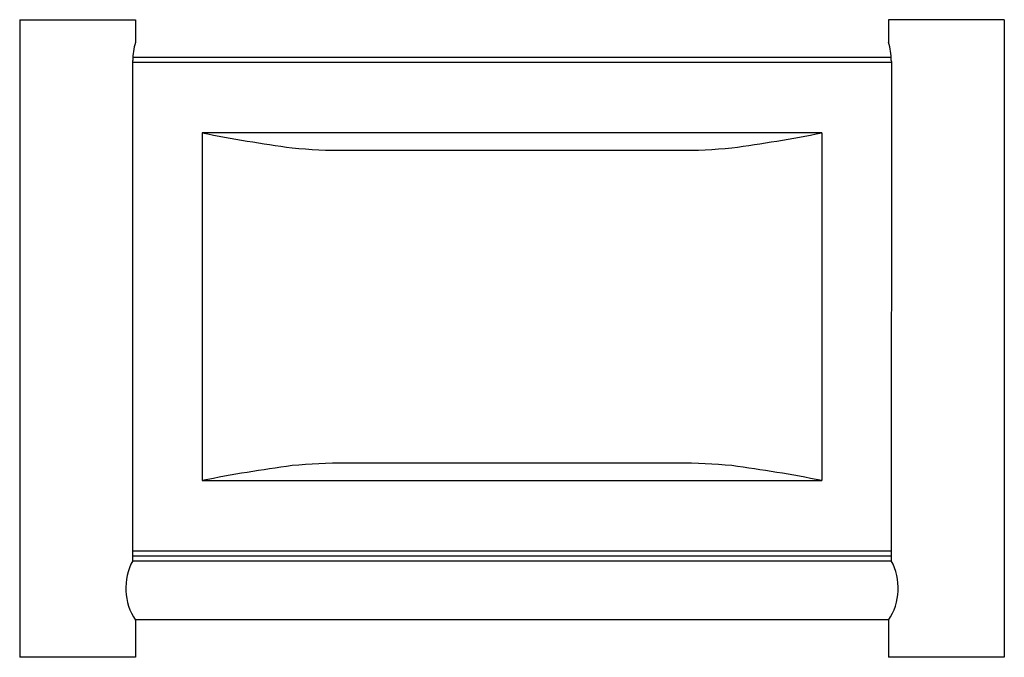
# Model space of a CAD drawing. Header units: millimetres. Extents: x 3759.32 to 3759.49, y 1345.159 to 1345.269.
import ezdxf

# ---------------------------------------------------------------- set-up
doc = ezdxf.new("R2010")
doc.units = ezdxf.units.MM
doc.header["$LTSCALE"] = 0.1
doc.layers.add('Sanindusa', color=3, linetype='Continuous')

msp = doc.modelspace()

# ---------------------------------------------------------------- linework, layer by layer
at = {"layer": 'Sanindusa'}
for p, q in [((3759.319905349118, 1345.268723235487), (3759.319905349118, 1345.158723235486)), ((3759.319905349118, 1345.268723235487), (3759.339905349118, 1345.268723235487)), ((3759.339905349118, 1345.268723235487), (3759.339905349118, 1345.264823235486)), ((3759.469905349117, 1345.26872276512), (3759.469905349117, 1345.264822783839)), ((3759.489905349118, 1345.26872276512), (3759.489905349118, 1345.158723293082)), ((3759.339412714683, 1345.175386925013), (3759.339412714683, 1345.261723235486)), ((3759.339412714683, 1345.261423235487), (3759.47042477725, 1345.261423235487)), ((3759.470382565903, 1345.262223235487), (3759.339425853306, 1345.262223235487)), ((3759.470397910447, 1345.261741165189), (3759.47042477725, 1345.261423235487)), ((3759.47042477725, 1345.261423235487), (3759.470397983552, 1345.175396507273)), ((3759.351426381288, 1345.249223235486), (3759.351426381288, 1345.189223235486)), ((3759.458384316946, 1345.249223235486), (3759.351426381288, 1345.249223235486)), ((3759.458384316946, 1345.249223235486), (3759.458384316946, 1345.189223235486)), ((3759.376199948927, 1345.246223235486), (3759.433610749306, 1345.246223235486)), ((3759.433610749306, 1345.192223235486), (3759.376199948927, 1345.192223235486)), ((3759.351426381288, 1345.189223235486), (3759.458384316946, 1345.189223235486)), ((3759.470398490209, 1345.177023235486), (3759.339412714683, 1345.177023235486)), ((3759.339412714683, 1345.176223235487), (3759.470398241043, 1345.176223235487)), ((3759.339412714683, 1345.175386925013), (3759.470397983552, 1345.175396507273)), ((3759.339849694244, 1345.165223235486), (3759.46997112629, 1345.165223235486)), ((3759.339905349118, 1345.165123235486), (3759.339905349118, 1345.158723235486)), ((3759.469905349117, 1345.165123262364), (3759.469905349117, 1345.158723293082)), ((3759.339905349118, 1345.158723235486), (3759.319905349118, 1345.158723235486)), ((3759.489905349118, 1345.158723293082), (3759.469905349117, 1345.158723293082))]:
    msp.add_line(p, q, dxfattribs=at)
for centre, radius, start, end in [((3759.350025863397, 1345.261625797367), 0.01061359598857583, 162.4667808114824, 179.473988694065), ((3759.459938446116, 1345.261649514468), 0.01045986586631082, 0.4540434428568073, 17.66047016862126), ((3759.399022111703, 1345.488707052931), 0.244167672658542, 258.7593354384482, 262.4555853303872), ((3759.410789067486, 1345.488704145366), 0.2441647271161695, 277.5443923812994, 281.2406868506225), ((3759.375432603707, 1345.329178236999), 0.08295855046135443, 264.1410375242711, 270.5299787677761), ((3759.434378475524, 1345.329170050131), 0.08295036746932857, 269.469705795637, 275.8592779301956), ((3759.399021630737, 1344.949742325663), 0.2441647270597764, 97.54439238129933, 101.2406868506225), ((3759.375432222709, 1345.109276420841), 0.08295036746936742, 89.46970579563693, 95.85927793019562), ((3759.434378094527, 1345.109268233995), 0.08295855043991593, 84.14103752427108, 90.52997876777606), ((3759.410788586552, 1344.949739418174), 0.2441676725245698, 78.75933543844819, 82.45558533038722), ((3759.348196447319, 1345.170664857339), 0.009972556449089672, 151.7378642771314, 213.7580596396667), ((3759.461582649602, 1345.170670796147), 0.01000212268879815, 326.3143773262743, 28.1948028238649)]:
    msp.add_arc(centre, radius, start, end, dxfattribs=at)
msp.add_ellipse((3759.479905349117, 1345.26872276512), major_axis=(0.01, 6.17282702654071e-19), ratio=0.003098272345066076, start_param=0, end_param=3.141592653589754, dxfattribs=at)

doc.saveas('drawing.dxf')
